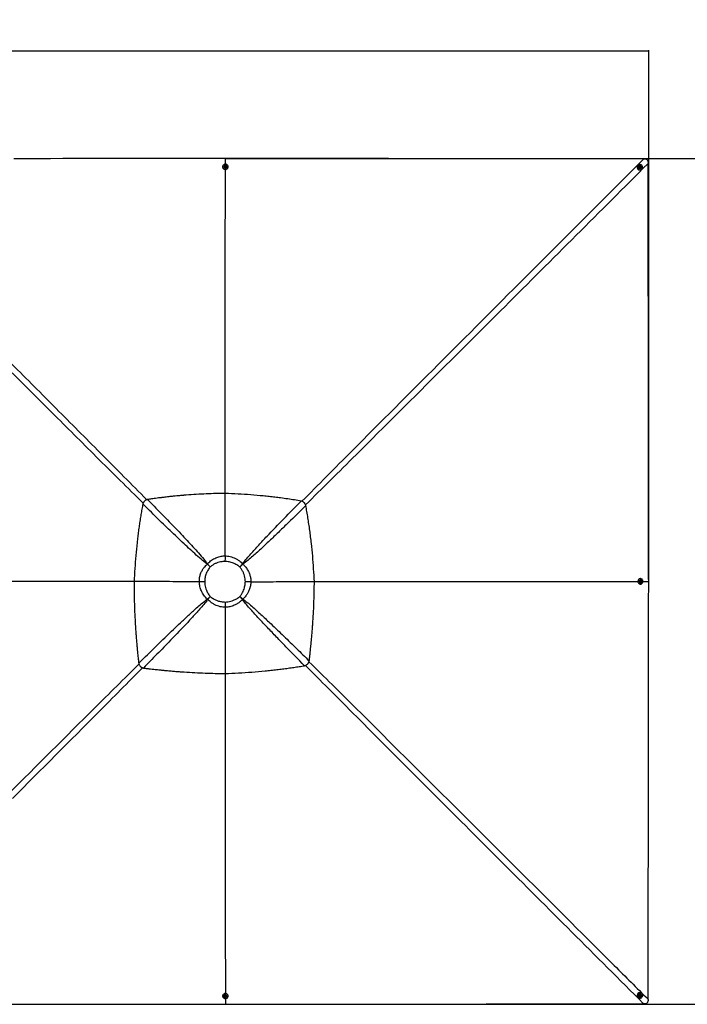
# Model space of a CAD drawing. Header units: millimetres. Extents: x 10 to 13239, y 20 to 10604.
# Tile 86 of 139: x 4773 to 7060, y 7229 to 10604. Entities that reach past the tile are written whole.
import ezdxf

# ---------------------------------------------------------------- set-up
doc = ezdxf.new("R2010")
doc.units = ezdxf.units.MM
doc.layers.add('COMPONENT_GEOMETRY', color=7, linetype='Continuous')
doc.styles.add('SLDTEXTSTYLE0', font='TXT', dxfattribs={"width": 0.75})
doc.dimstyles.new('SLDDIMSTYLE0', dxfattribs={"dimtxt": 75, "dimasz": 3.302, "dimexe": 0, "dimexo": 0.0625, "dimgap": 18.75, "dimtad": 0, "dimtih": 1, "dimtoh": 1, "dimdec": 0, "dimrnd": 1e-09, "dimzin": 12, "dimdsep": 46, "dimtxsty": 'SLDTEXTSTYLE0', "dimsah": 1, "dimcen": 0.09, "dimadec": 0, "dimazin": 3, "dimtfac": 1, "dimtdec": 0, "dimtofl": 0, "dimtmove": 0, "dimatfit": 3, "dimfxl": 1, "dimfrac": 2, "dimtolj": 1, "dimtzin": 12, "dimarcsym": 0})
doc.dimstyles.new('SLDDIMSTYLE1', dxfattribs={"dimtxt": 75, "dimasz": 3.302, "dimexe": 0, "dimexo": 0.0625, "dimgap": 18.75, "dimtad": 0, "dimtih": 1, "dimtoh": 1, "dimdec": 1, "dimrnd": 1e-09, "dimzin": 12, "dimdsep": 46, "dimtxsty": 'SLDTEXTSTYLE0', "dimsah": 1, "dimcen": 0.09, "dimadec": 0, "dimazin": 3, "dimtfac": 1, "dimtdec": 1, "dimtofl": 0, "dimtmove": 0, "dimatfit": 3, "dimfxl": 1, "dimfrac": 2, "dimtolj": 1, "dimtzin": 12, "dimarcsym": 0})

# ---------------------------------------------------------------- blocks, each defined once
blk = doc.blocks.new('_D')
at = {"layer": 'COMPONENT_GEOMETRY', "color": 7}
for p, q in [((3769.6, 10604.5), (3746.7, 10604.5)), ((3746.7, 10604.5), (3746.7, 10485.4)), ((4125.1, 10604.5), (4148, 10604.5)), ((4148, 10604.5), (4148, 10485.4)), ((967.3, 8679.9), (967.3, 10499.6)), ((6927.4, 8679.9), (6927.4, 10499.6)), ((967.3, 10496.4), (3710.5, 10496.4)), ((3746.7, 10485.4), (3769.6, 10485.4)), ((4148, 10485.4), (4125.1, 10485.4)), ((6927.4, 10496.4), (4184.2, 10496.4))]:
    blk.add_line(p, q, dxfattribs=at)
for points in [[(967.3, 10496.4), (970.6, 10495.9), (970.6, 10496.9)], [(6927.4, 10496.4), (6924.1, 10496.9), (6924.1, 10495.9)]]:
    blk.add_solid(points, dxfattribs=at)
at = {"layer": 'COMPONENT_GEOMETRY', "color": 7, "char_height": 75, "attachment_point": 1, "style": 'SLDTEXTSTYLE0'}
for s, insert in [('19\'6.65"', (3769.6, 10582.1)), ('5960mm', (3742.8, 10469.9))]:
    blk.add_mtext(s, dxfattribs=dict(at, insert=insert))
blk = doc.blocks.new('_D_3')
at = {"layer": 'COMPONENT_GEOMETRY', "color": 7}
for p, q in [((5478.6, 10128.7), (7373.3, 10128.7)), ((7370.2, 10128.7), (7370.2, 8801.9)), ((7220.1, 8786.7), (7197.3, 8786.7)), ((7197.3, 8786.7), (7197.3, 8667.6)), ((7520.2, 8786.7), (7543.1, 8786.7)), ((7543.1, 8786.7), (7543.1, 8667.6)), ((7197.3, 8667.6), (7220.1, 8667.6)), ((7543.1, 8667.6), (7520.2, 8667.6)), ((7370.2, 7228.6), (7370.2, 8555.4)), ((5478.6, 7228.6), (7373.3, 7228.6))]:
    blk.add_line(p, q, dxfattribs=at)
for points in [[(7370.2, 10128.7), (7369.7, 10125.4), (7370.7, 10125.4)], [(7370.2, 7228.6), (7370.7, 7231.9), (7369.7, 7231.9)]]:
    blk.add_solid(points, dxfattribs=at)
at = {"layer": 'COMPONENT_GEOMETRY', "color": 7, "char_height": 75, "attachment_point": 1, "style": 'SLDTEXTSTYLE0'}
for s, insert in [('9\'6.17"', (7220.1, 8764.3)), ('2900mm', (7165.6, 8652.1))]:
    blk.add_mtext(s, dxfattribs=dict(at, insert=insert))

msp = doc.modelspace()

# ---------------------------------------------------------------- linework, layer by layer
at = {"color": 7, "linetype": 'Continuous', "lineweight": 25}
for p, q in [((5477.33, 10108.87), (5477.35, 10128.66)), ((5477.34, 10128.66), (5477.35, 10128.66)), ((5467.92, 10100.34), (5467.93, 10099.69)), ((5472.57, 10100.5), (5472.57, 10100.35)), ((5475.59, 10101.57), (5476.58, 10102.89)), ((5476.33, 10100.13), (5475.59, 10101.57)), ((5475.78, 10101.21), (5476.09, 10101.62)), ((5476.09, 10101.62), (5476.58, 10102.28)), ((5478.06, 10100), (5476.33, 10100.13)), ((5476.58, 10102.89), (5478.31, 10102.76)), ((5476.58, 10102.28), (5476.58, 10102.89)), ((5476.58, 10102.28), (5477.44, 10102.21)), ((5477.44, 10102.21), (5478.31, 10102.15)), ((5479.05, 10101.31), (5478.06, 10100)), ((5478.31, 10102.76), (5479.05, 10101.31)), ((5478.31, 10102.15), (5478.31, 10102.76)), ((5478.31, 10102.15), (5478.68, 10101.43)), ((5478.68, 10101.43), (5478.86, 10101.07)), ((5482.07, 10100.38), (5482.07, 10100.53)), ((5486.73, 10099.75), (5486.72, 10100.4)), ((6890.73, 10105.33), (6890.38, 10104.97)), ((6894.1, 10102.12), (6894.02, 10102.04)), ((6896.28, 10098.98), (6896.82, 10100.56)), ((6897.41, 10097.66), (6896.28, 10098.98)), ((6896.72, 10100.28), (6897.33, 10100.37)), ((6896.82, 10100.56), (6898.48, 10100.83)), ((6897.33, 10100.37), (6898.16, 10100.51)), ((6899.07, 10097.93), (6897.41, 10097.66)), ((6898.16, 10100.51), (6898.48, 10100.83)), ((6898.16, 10100.51), (6898.72, 10099.85)), ((6898.48, 10100.83), (6899.61, 10099.51)), ((6898.72, 10099.85), (6899.29, 10099.19)), ((6899.02, 10098.4), (6898.85, 10097.89)), ((6899.29, 10099.19), (6899.02, 10098.4)), ((6899.61, 10099.51), (6899.07, 10097.93)), ((6899.29, 10099.19), (6899.61, 10099.51)), ((6900.74, 10095.32), (6900.82, 10095.4)), ((6910.35, 10126.98), (6915.01, 10126.91)), ((6925.62, 10116.3), (6925.68, 10111.65)), ((6903.67, 10091.67), (6904.03, 10092.03)), ((5476.4, 8766.05), (5476.4, 8766.06)), ((5416.19, 8738.42), (5415.58, 8737.81)), ((5425.73, 8727.97), (5425.79, 8728.03)), ((5526.79, 8727.97), (5526.95, 8727.81)), ((5537.96, 8737.4), (5536.23, 8739.14)), ((5164.99, 8677.8), (5164.98, 8677.81)), ((5164.98, 8677.8), (5164.99, 8677.8)), ((5388.39, 8677.51), (5388.39, 8677.51)), ((5564.73, 8677.54), (5564.74, 8677.54)), ((5782.2, 8677.79), (5782.2, 8677.8)), ((6899.1, 8688.02), (6898.45, 8688.02)), ((6898.71, 8677.88), (6898.83, 8679.6)), ((6900.02, 8676.89), (6898.71, 8677.88)), ((6898.83, 8679.6), (6900.28, 8680.34)), ((6899.23, 8683.37), (6899.09, 8683.37)), ((6900.13, 8677.26), (6899.77, 8677.08)), ((6899.92, 8680.16), (6900.32, 8679.85)), ((6901.46, 8677.63), (6900.02, 8676.89)), ((6900.85, 8677.64), (6900.13, 8677.26)), ((6900.28, 8680.34), (6901.59, 8679.36)), ((6900.32, 8679.85), (6900.98, 8679.36)), ((6900.91, 8678.5), (6900.85, 8677.64)), ((6900.85, 8677.64), (6901.46, 8677.63)), ((6900.98, 8679.36), (6900.91, 8678.5)), ((6900.98, 8679.36), (6901.59, 8679.36)), ((6901.59, 8679.36), (6901.46, 8677.63)), ((6907.57, 8678.63), (6927.36, 8678.64)), ((6927.36, 8678.64), (6927.36, 8678.64)), ((6898.39, 8669.22), (6899.04, 8669.22)), ((6899.06, 8673.87), (6899.2, 8673.87)), ((5527.1, 8626.98), (5526.91, 8626.8)), ((5535.82, 8616.23), (5537.74, 8618.14)), ((5476.43, 8589.71), (5476.43, 8589.72)), ((6896.36, 7258.57), (6897.68, 7259.69)), ((6896.63, 7256.91), (6896.36, 7258.57)), ((6897.68, 7259.69), (6899.26, 7259.16)), ((6898.98, 7259.25), (6899.08, 7258.65)), ((6899.08, 7258.65), (6899.21, 7257.82)), ((6899.26, 7259.16), (6899.53, 7257.5)), ((6900.84, 7261.86), (6900.76, 7261.94)), ((6904.07, 7265.21), (6903.71, 7265.57)), ((5467.93, 7257.55), (5467.93, 7256.91)), ((5472.58, 7256.89), (5472.58, 7256.74)), ((5475.6, 7255.92), (5476.58, 7257.23)), ((5476.34, 7254.48), (5475.6, 7255.92)), ((5475.97, 7255.82), (5475.78, 7256.18)), ((5476.34, 7255.1), (5475.97, 7255.82)), ((5476.34, 7255.1), (5476.34, 7254.48)), ((5477.2, 7255.03), (5476.34, 7255.1)), ((5478.06, 7254.36), (5476.34, 7254.48)), ((5476.58, 7257.23), (5478.31, 7257.1)), ((5478.07, 7254.97), (5477.2, 7255.03)), ((5477.33, 7248.38), (5477.34, 7228.61)), ((5477.33, 7228.61), (5477.34, 7228.61)), ((5479.05, 7255.66), (5478.06, 7254.36)), ((5478.07, 7254.97), (5478.06, 7254.36)), ((5478.56, 7255.62), (5478.07, 7254.97)), ((5478.31, 7257.1), (5479.05, 7255.66)), ((5478.86, 7256.03), (5478.56, 7255.62)), ((5482.08, 7256.71), (5482.08, 7256.86)), ((5486.73, 7256.85), (5486.73, 7257.5)), ((6890.34, 7252.36), (6890.7, 7252)), ((6894, 7255.27), (6894.08, 7255.19)), ((6897.1, 7256.96), (6896.59, 7257.14)), ((6898.21, 7256.37), (6896.63, 7256.91)), ((6897.89, 7256.7), (6897.1, 7256.96)), ((6898.55, 7257.26), (6897.89, 7256.7)), ((6897.89, 7256.7), (6898.21, 7256.37)), ((6899.53, 7257.5), (6898.21, 7256.37)), ((6899.21, 7257.82), (6898.55, 7257.26)), ((6899.21, 7257.82), (6899.53, 7257.5)), ((6915.02, 7230.4), (6910.4, 7230.33)), ((6925.69, 7245.63), (6925.63, 7241.01))]:
    msp.add_line(p, q, dxfattribs=at)
at = {"color": 7, "linetype": 'Continuous', "lineweight": 25, "flags": 128}
for points in [[(5477.34, 10128.66), (5466.84, 10128.64), (5424.81, 10128.59), (5382.79, 10128.54), (5340.76, 10128.49), (5256.72, 10128.39), (5214.69, 10128.34), (5172.67, 10128.29), (5130.64, 10128.24), (5088.62, 10128.19), (5046.6, 10128.14), (5004.57, 10128.09), (4962.55, 10128.04), (4920.53, 10127.99), (4878.5, 10127.94), (4836.48, 10127.89), (4794.45, 10127.84), (4752.43, 10127.79)], [(6910.35, 10126.98), (6869.83, 10127.02), (6827.81, 10127.07), (6785.79, 10127.12), (6743.76, 10127.17), (6701.74, 10127.21), (6659.71, 10127.26), (6617.69, 10127.31), (6575.66, 10127.36), (6533.64, 10127.4), (6491.62, 10127.45), (6449.59, 10127.5), (6407.57, 10127.55), (6323.52, 10127.65), (6281.49, 10127.7), (6239.47, 10127.74), (6197.45, 10127.79), (6186.94, 10127.81), (6156.73, 10127.84), (6126.53, 10127.88), (6096.32, 10127.91), (6035.91, 10127.98), (6005.71, 10128.02), (5945.3, 10128.09), (5915.09, 10128.13), (5854.68, 10128.2), (5824.48, 10128.23), (5764.07, 10128.31), (5703.66, 10128.38), (5477.35, 10128.66)], [(5467.93, 10099.66), (5467.95, 10099.07), (5468.26, 10097.4), (5468.92, 10095.82), (5469.9, 10094.38), (5471.16, 10093.15), (5472.67, 10092.17), (5474.35, 10091.48), (5476.15, 10091.1), (5477.99, 10091.06), (5479.8, 10091.34), (5481.53, 10091.95), (5483.09, 10092.85), (5484.42, 10094.02), (5485.49, 10095.4), (5486.24, 10096.95), (5486.65, 10098.6), (5486.73, 10099.72)], [(5486.39, 10102.66), (5485.73, 10104.24), (5484.75, 10105.68), (5483.48, 10106.91), (5481.98, 10107.89), (5480.3, 10108.58), (5478.5, 10108.95), (5476.66, 10109), (5474.84, 10108.71), (5473.12, 10108.11), (5471.56, 10107.2), (5470.22, 10106.04), (5469.16, 10104.65), (5468.41, 10103.1), (5468, 10101.45), (5467.95, 10099.75), (5468.26, 10098.08), (5468.91, 10096.5), (5469.9, 10095.06), (5471.16, 10093.83), (5472.66, 10092.85), (5474.35, 10092.16), (5476.14, 10091.79), (5477.99, 10091.74), (5479.8, 10092.03), (5481.52, 10092.63), (5483.08, 10093.54), (5484.42, 10094.7), (5485.49, 10096.09), (5486.24, 10097.63), (5486.65, 10099.29), (5486.7, 10100.98), (5486.39, 10102.66)], [(5477.71, 10104.88), (5476.42, 10104.81), (5475.2, 10104.43), (5474.13, 10103.75), (5473.3, 10102.84), (5472.77, 10101.75), (5472.57, 10100.58), (5472.73, 10099.39), (5473.23, 10098.3), (5474.03, 10097.36), (5475.08, 10096.66), (5476.29, 10096.25), (5477.58, 10096.15), (5478.85, 10096.38), (5480.01, 10096.91), (5480.97, 10097.71), (5481.65, 10098.72), (5482.02, 10099.87), (5482.04, 10101.06), (5481.71, 10102.21), (5481.05, 10103.23), (5480.12, 10104.06), (5478.97, 10104.62), (5477.71, 10104.88)], [(5477.51, 10103.62), (5476.59, 10103.53), (5475.78, 10103.11), (5475.21, 10102.44), (5474.95, 10101.62), (5475.06, 10100.78), (5475.51, 10100.03), (5476.23, 10099.5), (5477.12, 10099.27), (5478.05, 10099.36), (5478.86, 10099.78), (5479.43, 10100.45), (5479.69, 10101.27), (5479.58, 10102.11), (5479.13, 10102.86), (5478.41, 10103.39), (5477.51, 10103.62)], [(6905.34, 10093.72), (6906.09, 10095.33), (6906.5, 10097.07), (6906.56, 10098.87), (6906.27, 10100.66), (6905.64, 10102.37), (6904.69, 10103.95), (6903.46, 10105.32), (6901.99, 10106.43), (6900.35, 10107.25), (6898.59, 10107.74), (6896.79, 10107.88), (6895.01, 10107.66), (6893.32, 10107.11), (6891.79, 10106.22), (6890.47, 10105.05), (6889.42, 10103.63), (6888.67, 10102.03), (6888.26, 10100.29), (6888.2, 10098.49), (6888.49, 10096.7), (6889.12, 10094.99), (6890.08, 10093.41), (6891.31, 10092.04), (6892.77, 10090.93), (6894.41, 10090.11), (6896.17, 10089.62), (6897.97, 10089.48), (6899.75, 10089.69), (6901.44, 10090.25), (6902.97, 10091.14), (6904.29, 10092.31), (6905.34, 10093.72)], [(6900.94, 10101.69), (6899.97, 10102.55), (6898.83, 10103.14), (6897.58, 10103.4), (6896.32, 10103.31), (6895.15, 10102.89), (6894.14, 10102.16), (6893.39, 10101.18), (6892.93, 10100.02), (6892.81, 10098.76), (6893.04, 10097.51), (6893.59, 10096.35), (6894.43, 10095.36), (6895.5, 10094.63), (6896.71, 10094.21), (6897.97, 10094.12), (6899.2, 10094.37), (6900.3, 10094.96), (6901.19, 10095.82), (6901.8, 10096.9), (6902.09, 10098.12), (6902.03, 10099.39), (6901.64, 10100.6), (6900.94, 10101.69)], [(6899.68, 10100.71), (6898.96, 10101.29), (6898.08, 10101.56), (6897.18, 10101.47), (6896.4, 10101.05), (6895.85, 10100.35), (6895.62, 10099.48), (6895.75, 10098.58), (6896.21, 10097.78), (6896.93, 10097.2), (6897.81, 10096.93), (6898.7, 10097.01), (6899.49, 10097.44), (6900.04, 10098.14), (6900.26, 10099), (6900.14, 10099.91), (6899.68, 10100.71)], [(6927.36, 8678.64), (6927.35, 8689.15), (6927.3, 8731.17), (6927.25, 8773.2), (6927.19, 8815.22), (6927.09, 8899.27), (6927.04, 8941.29), (6926.99, 8983.32), (6926.94, 9025.34), (6926.89, 9067.37), (6926.84, 9109.39), (6926.79, 9151.42), (6926.74, 9193.44), (6926.69, 9235.46), (6926.64, 9277.49), (6926.59, 9319.51), (6926.54, 9361.54), (6926.49, 9403.56), (6926.44, 9445.58), (6926.39, 9487.61), (6926.34, 9529.63), (6926.29, 9571.66), (6926.25, 9613.68), (6926.15, 9697.73), (6926.1, 9739.75), (6926.05, 9781.78), (6926, 9823.8), (6925.96, 9865.83), (6925.91, 9907.85), (6925.86, 9949.87), (6925.81, 9991.9), (6925.77, 10033.92), (6925.72, 10072.79), (6925.68, 10111.65)], [(5476.54, 8980.15), (5476.85, 9426.89), (5477.08, 9756.37), (5477.32, 10085.85), (5477.32, 10091.13)], [(5425.73, 8727.97), (5424.44, 8729.21), (5423.16, 8730.46), (5421.87, 8731.7), (5420.59, 8732.94), (5419.32, 8734.17), (5418.06, 8735.39), (5416.82, 8736.6), (5415.58, 8737.81)], [(5416.19, 8738.42), (5417.36, 8737.15), (5418.54, 8735.87), (5419.73, 8734.58), (5420.93, 8733.28), (5422.14, 8731.97), (5423.36, 8730.66), (5424.57, 8729.34), (5425.79, 8728.03)], [(5526.79, 8727.97), (5527.98, 8729.39), (5529.18, 8730.8), (5530.37, 8732.21), (5531.56, 8733.62), (5532.74, 8735.02), (5533.92, 8736.4), (5535.08, 8737.78), (5536.23, 8739.14)], [(5537.96, 8737.4), (5536.62, 8736.23), (5535.27, 8735.05), (5533.9, 8733.86), (5532.52, 8732.66), (5531.14, 8731.45), (5529.75, 8730.24), (5528.35, 8729.02), (5526.95, 8727.81)], [(5782.19, 8677.84), (5798.22, 8677.85), (6225.64, 8678.15), (6884.61, 8678.61), (6889.9, 8678.62)], [(6901.36, 8669.56), (6902.94, 8670.22), (6904.38, 8671.2), (6905.61, 8672.47), (6906.59, 8673.97), (6907.28, 8675.66), (6907.66, 8677.45), (6907.7, 8679.29), (6907.42, 8681.11), (6906.81, 8682.83), (6905.91, 8684.39), (6904.74, 8685.73), (6903.35, 8686.79), (6901.81, 8687.54), (6900.15, 8687.95), (6898.46, 8688), (6896.78, 8687.69), (6895.2, 8687.03), (6893.77, 8686.04), (6892.53, 8684.78), (6891.55, 8683.27), (6890.86, 8681.59), (6890.49, 8679.79), (6890.44, 8677.95), (6890.73, 8676.13), (6891.33, 8674.41), (6892.24, 8672.85), (6893.4, 8671.52), (6894.79, 8670.45), (6896.34, 8669.7), (6897.99, 8669.29), (6899.69, 8669.25), (6901.36, 8669.56)], [(6903.58, 8678.24), (6903.51, 8679.53), (6903.13, 8680.75), (6902.45, 8681.82), (6901.54, 8682.65), (6900.46, 8683.18), (6899.28, 8683.37), (6898.1, 8683.21), (6897, 8682.71), (6896.06, 8681.91), (6895.36, 8680.86), (6894.95, 8679.65), (6894.85, 8678.36), (6895.08, 8677.09), (6895.61, 8675.93), (6896.42, 8674.98), (6897.42, 8674.29), (6898.57, 8673.92), (6899.76, 8673.91), (6900.91, 8674.24), (6901.93, 8674.9), (6902.76, 8675.83), (6903.32, 8676.97), (6903.58, 8678.24)], [(6902.32, 8678.43), (6902.23, 8679.35), (6901.81, 8680.16), (6901.14, 8680.73), (6900.32, 8680.99), (6899.48, 8680.88), (6898.73, 8680.43), (6898.2, 8679.7), (6897.97, 8678.81), (6898.06, 8677.89), (6898.48, 8677.08), (6899.15, 8676.5), (6899.97, 8676.25), (6900.82, 8676.36), (6901.56, 8676.81), (6902.09, 8677.53), (6902.32, 8678.43)], [(6925.69, 7245.63), (6925.7, 7256.14), (6925.75, 7298.16), (6925.8, 7340.19), (6925.85, 7382.21), (6925.89, 7424.23), (6925.94, 7466.26), (6925.99, 7508.28), (6926.04, 7550.3), (6926.08, 7592.33), (6926.13, 7634.35), (6926.18, 7676.37), (6926.23, 7718.4), (6926.28, 7760.42), (6926.32, 7802.44), (6926.37, 7844.47), (6926.42, 7886.49), (6926.47, 7928.51), (6926.57, 8012.56), (6926.62, 8054.58), (6926.67, 8096.61), (6926.72, 8138.63), (6926.76, 8180.65), (6926.81, 8222.68), (6926.86, 8264.7), (6926.91, 8306.72), (6926.96, 8348.75), (6927.01, 8390.77), (6927.06, 8432.79), (6927.11, 8474.82), (6927.17, 8516.84), (6927.22, 8558.86), (6927.27, 8600.89), (6927.36, 8678.64)], [(5415.59, 8618.01), (5416.8, 8619.1), (5418.01, 8620.19), (5419.24, 8621.3), (5420.47, 8622.41), (5421.71, 8623.53), (5422.96, 8624.66), (5424.21, 8625.78), (5425.46, 8626.92)], [(5425.59, 8626.79), (5424.49, 8625.51), (5423.39, 8624.23), (5422.29, 8622.96), (5421.2, 8621.69), (5420.11, 8620.43), (5419.04, 8619.18), (5417.97, 8617.94), (5416.91, 8616.72)], [(5535.82, 8616.23), (5534.73, 8617.52), (5533.63, 8618.82), (5532.53, 8620.13), (5531.41, 8621.45), (5530.29, 8622.78), (5529.17, 8624.12), (5528.04, 8625.46), (5526.91, 8626.8)], [(5527.1, 8626.98), (5528.45, 8625.86), (5529.79, 8624.74), (5531.14, 8623.62), (5532.48, 8622.5), (5533.81, 8621.4), (5535.13, 8620.3), (5536.44, 8619.21), (5537.74, 8618.14)], [(5476.62, 8362.66), (5476.67, 8279.87), (5476.9, 7929.41), (5477.17, 7502.52), (5477.32, 7266.05)], [(5468.26, 7254.59), (5468.92, 7253.01), (5469.9, 7251.58), (5471.17, 7250.35), (5472.68, 7249.37), (5474.36, 7248.68), (5476.16, 7248.3), (5478, 7248.26), (5479.81, 7248.54), (5481.54, 7249.15), (5483.09, 7250.05), (5484.43, 7251.21), (5485.5, 7252.6), (5486.25, 7254.14), (5486.65, 7255.8), (5486.7, 7257.49), (5486.39, 7259.16), (5485.73, 7260.74), (5484.75, 7262.18), (5483.48, 7263.41), (5481.98, 7264.38), (5480.29, 7265.08), (5478.49, 7265.45), (5476.65, 7265.5), (5474.84, 7265.21), (5473.12, 7264.61), (5471.56, 7263.7), (5470.22, 7262.54), (5469.16, 7261.15), (5468.41, 7259.61), (5468, 7257.96), (5467.95, 7256.26), (5468.26, 7254.59)], [(5476.94, 7252.37), (5478.23, 7252.44), (5479.46, 7252.82), (5480.52, 7253.5), (5481.35, 7254.41), (5481.88, 7255.49), (5482.07, 7256.67), (5481.92, 7257.85), (5481.41, 7258.95), (5480.61, 7259.88), (5479.56, 7260.58), (5478.35, 7260.99), (5477.06, 7261.09), (5475.79, 7260.86), (5474.64, 7260.33), (5473.68, 7259.53), (5472.99, 7258.52), (5472.63, 7257.38), (5472.61, 7256.19), (5472.94, 7255.04), (5473.6, 7254.02), (5474.54, 7253.19), (5475.68, 7252.63), (5476.94, 7252.37)], [(6892.43, 7250.64), (6894.04, 7249.9), (6895.77, 7249.49), (6897.57, 7249.43), (6899.36, 7249.72), (6901.08, 7250.35), (6902.65, 7251.31), (6904.02, 7252.54), (6905.14, 7254), (6905.95, 7255.64), (6906.44, 7257.4), (6906.58, 7259.2), (6906.37, 7260.98), (6905.81, 7262.67), (6904.93, 7264.2), (6903.75, 7265.51), (6902.34, 7266.56), (6900.73, 7267.31), (6898.99, 7267.72), (6897.2, 7267.78), (6895.4, 7267.49), (6893.69, 7266.85), (6892.12, 7265.9), (6890.75, 7264.67), (6889.63, 7263.21), (6888.81, 7261.57), (6888.32, 7259.81), (6888.18, 7258.01), (6888.4, 7256.23), (6888.96, 7254.54), (6889.84, 7253.01), (6891.01, 7251.69), (6892.43, 7250.64)], [(6900.39, 7255.05), (6901.26, 7256.01), (6901.84, 7257.16), (6902.1, 7258.41), (6902.01, 7259.67), (6901.59, 7260.84), (6900.86, 7261.84), (6899.88, 7262.6), (6898.72, 7263.05), (6897.47, 7263.17), (6896.21, 7262.94), (6895.05, 7262.39), (6894.07, 7261.55), (6893.34, 7260.48), (6892.91, 7259.27), (6892.82, 7258.01), (6893.08, 7256.78), (6893.66, 7255.68), (6894.52, 7254.8), (6895.6, 7254.19), (6896.82, 7253.9), (6898.09, 7253.95), (6899.31, 7254.35), (6900.39, 7255.05)], [(6899.41, 7256.3), (6899.99, 7257.02), (6900.26, 7257.9), (6900.18, 7258.79), (6899.75, 7259.58), (6899.05, 7260.12), (6898.19, 7260.35), (6897.28, 7260.23), (6896.48, 7259.77), (6895.9, 7259.05), (6895.63, 7258.17), (6895.72, 7257.27), (6896.14, 7256.49), (6896.84, 7255.94), (6897.71, 7255.71), (6898.61, 7255.84), (6899.41, 7256.3)], [(4734.67, 7229), (4777.51, 7228.98), (4820.34, 7228.96), (4863.17, 7228.94), (4906, 7228.92), (4948.84, 7228.9), (4991.67, 7228.87), (5077.33, 7228.83), (5120.17, 7228.81), (5163, 7228.78), (5205.83, 7228.76), (5248.66, 7228.74), (5291.5, 7228.71), (5334.33, 7228.69), (5377.16, 7228.67), (5419.99, 7228.64), (5477.33, 7228.61)], [(5477.13, 7253.62), (5478.05, 7253.72), (5478.86, 7254.13), (5479.44, 7254.8), (5479.69, 7255.62), (5479.58, 7256.46), (5479.13, 7257.21), (5478.41, 7257.74), (5477.51, 7257.97), (5476.59, 7257.87), (5475.78, 7257.46), (5475.21, 7256.79), (5474.96, 7255.97), (5475.06, 7255.13), (5475.51, 7254.38), (5476.24, 7253.85), (5477.13, 7253.62)], [(5477.34, 7228.61), (5487.85, 7228.63), (5529.87, 7228.68), (5571.9, 7228.73), (5613.92, 7228.78), (5697.97, 7228.89), (5739.99, 7228.94), (5782.01, 7228.99), (5824.04, 7229.04), (5866.06, 7229.09), (5908.09, 7229.15), (5950.11, 7229.2), (5992.13, 7229.25), (6034.16, 7229.3), (6076.18, 7229.35), (6118.2, 7229.4), (6160.23, 7229.45), (6202.25, 7229.5), (6244.27, 7229.55), (6286.3, 7229.6), (6328.32, 7229.65), (6370.35, 7229.7), (6412.37, 7229.75), (6496.42, 7229.85), (6538.44, 7229.9), (6580.46, 7229.95), (6622.49, 7230), (6664.51, 7230.05), (6706.54, 7230.1), (6748.56, 7230.15), (6790.58, 7230.19), (6832.61, 7230.24), (6871.5, 7230.29), (6910.4, 7230.33)]]:
    msp.add_lwpolyline(points, dxfattribs=at)
at = {"color": 8, "linetype": 'Continuous', "lineweight": 25, "flags": 128}
msp.add_lwpolyline([(5164.99, 8677.83), (5037.97, 8677.92), (4708.55, 8678.15), (4296.78, 8678.45), (4064.82, 8678.62)], dxfattribs=at)
at = {"color": 7, "linetype": 'Continuous', "lineweight": 25}
for centre, radius, start, end in [((5477.32, 10100.68), 4.76, 183.91943, 356.44326), ((5477.14, 10100.82), 1.32, 142.83562, 168.64216), ((5477.31, 10100.67), 1.55, 85.03201, 142.03379), ((5477.36, 10100.71), 1.5, 28.37029, 86.63763), ((5477.53, 10100.83), 1.3, 7.56199, 27.28057), ((6897.24, 10098.54), 9.41, 136.89875, 313.10125), ((6897.5, 10098.8), 4.75, 136.97881, 313.02119), ((6897.55, 10098.99), 1.4, 99.01295, 129.92789), ((6897.56, 10098.87), 1.52, 40.15127, 98.58341), ((6897.71, 10098.84), 1.38, 315.20246, 341.38641), ((6897.59, 10098.86), 1.5, 341.94369, 41.04162), ((6899.38, 8678.62), 4.76, 93.55533, 266.08199), ((6899.53, 8678.42), 1.3, 277.39541, 297.33507), ((6899.53, 8678.8), 1.32, 52.88172, 78.42027), ((6899.41, 8678.59), 1.5, 298.41759, 356.62828), ((6899.37, 8678.63), 1.55, 355.02002, 52.06685), ((5477.32, 7256.56), 4.76, 3.60821, 176.03159), ((6897.25, 7258.74), 9.41, 46.56672, 222.71883), ((6897.5, 7258.49), 4.75, 46.64695, 222.6386), ((6897.57, 7258.43), 1.52, 310.14292, 8.57827), ((6897.7, 7258.43), 1.4, 9.01986, 39.62887), ((5477.12, 7256.41), 1.29, 187.57955, 207.36272), ((5477.29, 7256.53), 1.5, 208.46038, 266.64487), ((5477.34, 7256.58), 1.55, 265.0166, 322.02206), ((5477.51, 7256.42), 1.32, 322.848, 348.25868), ((6897.54, 7258.28), 1.38, 225.18827, 251.42907), ((6897.57, 7258.39), 1.5, 251.98991, 311.04601)]:
    msp.add_arc(centre, radius, start, end, dxfattribs=at)
at = {"color": 8, "linetype": 'Continuous', "lineweight": 25}
for points, knots in [([(5195.6, 8946.81), (5169.39, 8972.75), (5115.85, 9025.73), (5011.92, 9129.16), (4883.72, 9256.98), (4581.08, 9559.3), (4296.7, 9843.82), (4062.29, 10078.4), (4029.5, 10111.22), (4029.04, 10111.68)], [0, 0, 0, 0, 0.06714818, 0.13715211, 0.26688836, 0.39662463, 0.91558457, 0.99881844, 1, 1, 1, 1]), ([(4044.36, 10126.99), (4044.81, 10126.53), (4208.51, 9962.51), (4442.76, 9727.78), (4726.77, 9442.93), (4897.9, 9271.16), (5025.61, 9142.72), (5129.01, 9038.55), (5182.03, 8984.83), (5207.97, 8958.54)], [0, 0, 0, 0, 0.0011811, 0.4214955, 0.6032047, 0.7329045, 0.8626041, 0.9327543, 1, 1, 1, 1]), ([(5739.82, 8953.19), (5767.84, 8981.53), (5824.97, 9039.33), (5980.31, 9195.56), (6304.12, 9520.29), (6636.8, 9853.23), (6871.65, 10088.25), (6909.89, 10126.52), (6910.35, 10126.98)], [0, 0, 0, 0, 0.0721533, 0.1471667, 0.3988078, 0.9021042, 0.9988245, 1, 1, 1, 1]), ([(6925.68, 10111.65), (6925.22, 10111.2), (6761.38, 9947.44), (6526.37, 9712.58), (6193.35, 9380.03), (5994.34, 9181.57), (5838.16, 9026.26), (5780.41, 8969.16), (5752.09, 8941.16)], [0, 0, 0, 0, 0.0011757, 0.4191921, 0.6012516, 0.8529175, 0.9278764, 1, 1, 1, 1]), ([(4733.02, 7948.92), (4831.68, 8047.4), (4980.93, 8196.37), (5130.64, 8344.74), (5181.38, 8395.03)], [0, 0, 0, 0, 0.6610551, 1, 1, 1, 1]), ([(5193.67, 8382.51), (5143.42, 8331.81), (4995.09, 8182.14), (4846.14, 8032.94), (4747.65, 7934.28)], [0, 0, 0, 0, 0.3387683, 1, 1, 1, 1]), ([(6910.4, 7230.33), (6909.94, 7230.79), (6746.27, 7394.33), (6511.42, 7629.03), (6179.12, 7961.38), (5982.67, 8158.1), (5831.32, 8310.1), (5777.92, 8364.01), (5751.78, 8390.39)], [0, 0, 0, 0, 0.0011883, 0.4232835, 0.6074368, 0.8610751, 0.9320015, 1, 1, 1, 1]), ([(5763.76, 8403.02), (5790.22, 8376.87), (5844.31, 8323.43), (5996.62, 8172.18), (6318.79, 7851.3), (6651.48, 7519.31), (6886.49, 7284.76), (6925.23, 7246.09), (6925.69, 7245.63)], [0, 0, 0, 0, 0.06810142, 0.13917433, 0.3927392, 0.89988359, 0.99881222, 1, 1, 1, 1])]:
    msp.add_open_spline(points, degree=3, knots=knots, dxfattribs=at)
at = {"color": 7, "linetype": 'Continuous', "lineweight": 25}
for points, knots in [([(6925.62, 10116.3), (6925.57, 10116.97), (6925.47, 10118.3), (6924.91, 10120.21), (6924.03, 10121.99), (6922.54, 10123.98), (6920.13, 10125.8), (6917.33, 10126.76), (6915.6, 10126.87), (6915.01, 10126.91)], [0, 0, 0, 0, 0.1201192, 0.2401658, 0.3583247, 0.4764299, 0.6867772, 0.8929869, 1, 1, 1, 1]), ([(5476.53, 8980.15), (5465.89, 8980.01), (5444.28, 8979.73), (5411.39, 8978.61), (5377.59, 8976.89), (5353.96, 8975.24), (5340.75, 8974.18), (5338.21, 8973.98), (5335.57, 8973.76), (5332.84, 8973.53), (5330.02, 8973.29), (5327.1, 8973.04), (5322.2, 8972.6), (5315.11, 8971.95), (5306.63, 8971.13), (5298.55, 8970.32), (5291.01, 8969.53), (5283.07, 8968.66), (5274.74, 8967.72), (5265.03, 8966.59), (5254.48, 8965.3), (5243.59, 8963.91), (5233.8, 8962.61), (5225.12, 8961.42), (5217.52, 8960.36), (5212.82, 8959.68), (5210.64, 8959.37)], [0, 0, 0, 0, 0.1195617, 0.242936, 0.3698523, 0.4999593, 0.5092099, 0.5187498, 0.5286507, 0.5389115, 0.5495315, 0.5605097, 0.5718452, 0.6048502, 0.6405247, 0.667624, 0.696056, 0.7258078, 0.7573991, 0.7902908, 0.8356639, 0.8768057, 0.913765, 0.9465887, 0.9753197, 1, 1, 1, 1]), ([(5476.4, 8766.06), (5476.41, 8777.26), (5476.42, 8817.2), (5476.47, 8888.56), (5476.51, 8948.72), (5476.53, 8980.15)], [0, 0, 0, 0, 0.1569895, 0.5596028, 1, 1, 1, 1]), ([(5737.13, 8954.09), (5729.52, 8955.32), (5714.09, 8957.83), (5690.6, 8961.31), (5671.49, 8963.93), (5656.97, 8965.79), (5647.21, 8966.99), (5637.36, 8968.16), (5627.41, 8969.28), (5617.37, 8970.37), (5596.34, 8972.53), (5564.11, 8975.38), (5520.53, 8978.34), (5491.25, 8979.54), (5476.53, 8980.15)], [0, 0, 0, 0, 0.0882626, 0.1788893, 0.2718564, 0.3090117, 0.3465187, 0.3843742, 0.4225749, 0.4611172, 0.4999799, 0.6645748, 0.8314119, 1, 1, 1, 1]), ([(5210.64, 8959.37), (5209.71, 8959.1), (5207.9, 8958.58), (5205.25, 8957.42), (5202.77, 8955.94), (5200.48, 8954.08), (5198.49, 8951.9), (5196.86, 8949.48), (5195.55, 8946.87), (5194.95, 8945.06), (5194.65, 8944.13)], [0, 0, 0, 0, 0.1249568, 0.2441963, 0.3721654, 0.4971599, 0.6238584, 0.7525084, 0.8735551, 1, 1, 1, 1]), ([(5210.64, 8959.37), (5225.9, 8943.81), (5256.42, 8912.7), (5301.91, 8865.79), (5338.43, 8827.35), (5366.12, 8797.49), (5385.16, 8776.32), (5400.61, 8758.29), (5410.83, 8745.52), (5414.94, 8740.07), (5416.19, 8738.42)], [0, 0, 0, 0, 0.21635014, 0.43269991, 0.64904017, 0.74332847, 0.83761336, 0.93228602, 0.97948305, 1, 1, 1, 1]), ([(5536.23, 8739.14), (5536.81, 8739.9), (5541.53, 8746.05), (5550.7, 8757.34), (5568.58, 8778.02), (5591.66, 8803.42), (5629.77, 8843.81), (5678.22, 8894.07), (5717.49, 8934.08), (5737.13, 8954.09)], [0, 0, 0, 0, 0.0097086, 0.0789717, 0.1482445, 0.2886619, 0.4290902, 0.7145425, 1, 1, 1, 1]), ([(5753.02, 8938.49), (5752.72, 8939.42), (5752.13, 8941.24), (5750.85, 8943.86), (5749.26, 8946.31), (5747.29, 8948.53), (5745.03, 8950.45), (5742.55, 8952), (5739.9, 8953.24), (5738.07, 8953.8), (5737.13, 8954.09)], [0, 0, 0, 0, 0.1255904, 0.2458573, 0.3738088, 0.4995626, 0.6255113, 0.7540281, 0.8742653, 1, 1, 1, 1]), ([(5194.65, 8944.13), (5193.54, 8938.13), (5191.32, 8926.04), (5188.18, 8907.72), (5185.16, 8889.07), (5182.3, 8870.11), (5179.6, 8850.84), (5177.09, 8831.29), (5173.84, 8803.45), (5170.31, 8767.24), (5167, 8722.65), (5165.66, 8692.78), (5164.98, 8677.81)], [0, 0, 0, 0, 0.0681861, 0.1375143, 0.207951, 0.2794631, 0.352009, 0.425542, 0.500005, 0.665534, 0.8324215, 1, 1, 1, 1]), ([(5415.58, 8737.81), (5413.94, 8739.06), (5408.51, 8743.18), (5395.78, 8753.43), (5377.8, 8768.91), (5356.67, 8788), (5326.82, 8815.78), (5288.35, 8852.45), (5241.38, 8898.15), (5210.23, 8928.8), (5194.65, 8944.13)], [0, 0, 0, 0, 0.0204589, 0.067547, 0.1620343, 0.2561537, 0.3502763, 0.5668445, 0.7834221, 1, 1, 1, 1]), ([(5753.02, 8938.49), (5732.98, 8918.83), (5702.92, 8889.35), (5662.64, 8850.3), (5632.45, 8821.36), (5607.21, 8797.6), (5586.94, 8778.97), (5571.27, 8764.95), (5555.1, 8750.92), (5543.67, 8741.91), (5537.96, 8737.4)], [0, 0, 0, 0, 0.2856029, 0.428412, 0.5712204, 0.71153, 0.7817042, 0.851877, 0.9259058, 1, 1, 1, 1]), ([(5782.2, 8677.8), (5781.46, 8692.46), (5779.96, 8721.7), (5776.56, 8765.32), (5772.94, 8801.77), (5769.49, 8831.07), (5766.61, 8853.27), (5763.51, 8875.12), (5760.2, 8896.59), (5756.73, 8917.68), (5754.25, 8931.59), (5753.02, 8938.49)], [0, 0, 0, 0, 0.1677749, 0.3345952, 0.4999216, 0.5863859, 0.6716877, 0.7557548, 0.838527, 0.9199561, 1, 1, 1, 1]), ([(5416.19, 8738.42), (5417.67, 8740.03), (5421, 8743.68), (5426.79, 8748.76), (5433.47, 8753.61), (5440.53, 8757.7), (5447.87, 8760.99), (5455.4, 8763.48), (5462.73, 8765.09), (5469.75, 8765.97), (5474.19, 8766.02), (5476.4, 8766.05)], [0, 0, 0, 0, 0.0958506, 0.2165303, 0.3375042, 0.4581516, 0.5738712, 0.6898882, 0.8055849, 0.9027967, 1, 1, 1, 1]), ([(5476.01, 8746.8), (5474.26, 8746.78), (5470.76, 8746.73), (5464.13, 8746.1), (5456.14, 8744.6), (5448.52, 8742.13), (5442.57, 8739.52), (5438.17, 8737.2), (5433.91, 8734.54), (5429.73, 8731.52), (5427.13, 8729.21), (5425.79, 8728.03)], [0, 0, 0, 0, 0.0955929, 0.1916039, 0.3636192, 0.5384011, 0.6282325, 0.7185055, 0.8101931, 0.9023827, 1, 1, 1, 1]), ([(5476.4, 8766.05), (5476.35, 8763.61), (5476.24, 8758.66), (5476.11, 8752.18), (5476.04, 8748.2), (5476.01, 8746.89), (5476.01, 8746.8)], [0, 0, 0, 0, 0.3949583, 0.8013702, 0.9860161, 1, 1, 1, 1]), ([(5526.79, 8727.97), (5525.24, 8729.22), (5522.16, 8731.71), (5516.41, 8735.48), (5509.53, 8739.16), (5501.76, 8742.27), (5494.08, 8744.49), (5486.59, 8745.94), (5480.54, 8746.61), (5477.01, 8746.76), (5476.01, 8746.8)], [0, 0, 0, 0, 0.10768308, 0.21536885, 0.37348528, 0.53162315, 0.66951762, 0.80769633, 0.94562644, 1, 1, 1, 1]), ([(5476.4, 8766.06), (5477.69, 8766.01), (5482.07, 8765.85), (5489.5, 8764.87), (5498.52, 8762.69), (5507.68, 8759.36), (5516.79, 8754.76), (5524.68, 8749.48), (5531.14, 8744.2), (5534.53, 8740.83), (5536.23, 8739.14)], [0, 0, 0, 0, 0.0575684, 0.1950804, 0.3330377, 0.4705744, 0.6286583, 0.7867644, 0.8933806, 1, 1, 1, 1]), ([(5388.39, 8677.51), (5388.36, 8679.05), (5388.3, 8682.75), (5388.76, 8688.61), (5389.81, 8695.09), (5391.48, 8701.54), (5393.6, 8707.5), (5396.06, 8712.94), (5398.73, 8717.88), (5401.79, 8722.65), (5405.55, 8727.66), (5410.07, 8732.82), (5413.74, 8736.14), (5415.58, 8737.81)], [0, 0, 0, 0, 0.0675215, 0.1620547, 0.2573463, 0.3550107, 0.4534805, 0.5347933, 0.6165439, 0.6996239, 0.7831439, 0.891115, 1, 1, 1, 1]), ([(5425.73, 8727.97), (5424.38, 8726.49), (5421.67, 8723.52), (5417.56, 8717.81), (5413.6, 8710.81), (5410.47, 8703.02), (5408.43, 8695.56), (5407.24, 8688.59), (5406.76, 8682.59), (5406.79, 8678.93), (5406.8, 8677.62)], [0, 0, 0, 0, 0.10901097, 0.21802511, 0.38163569, 0.54527822, 0.67302029, 0.80107649, 0.92885406, 1, 1, 1, 1]), ([(5545.77, 8677.58), (5545.57, 8681.01), (5545.19, 8687.61), (5543.17, 8697.23), (5540.63, 8705.02), (5537.88, 8711.29), (5535.34, 8716.13), (5532.41, 8720.82), (5529.58, 8724.71), (5527.67, 8726.97), (5526.95, 8727.81)], [0, 0, 0, 0, 0.1882796, 0.36177847, 0.53764636, 0.63681067, 0.73647142, 0.83773766, 0.93957726, 1, 1, 1, 1]), ([(5537.96, 8737.4), (5538.92, 8736.48), (5541.46, 8734.02), (5545.31, 8729.73), (5549.4, 8724.45), (5553.11, 8718.8), (5556.21, 8713.13), (5558.74, 8707.54), (5560.76, 8702.06), (5562.41, 8696.41), (5563.67, 8690.41), (5564.53, 8684.11), (5564.67, 8679.73), (5564.73, 8677.54)], [0, 0, 0, 0, 0.0592882, 0.1574233, 0.2561149, 0.3566077, 0.4577428, 0.5435445, 0.6297751, 0.7173596, 0.8054197, 0.9023791, 1, 1, 1, 1]), ([(5164.98, 8677.8), (5164.94, 8666.7), (5164.86, 8644.11), (5165.42, 8609.61), (5166.54, 8573.96), (5167.78, 8548.75), (5168.61, 8534.34), (5168.81, 8531.03), (5169.02, 8527.61), (5169.24, 8524.08), (5169.47, 8520.43), (5169.84, 8514.86), (5170.37, 8507.2), (5171.02, 8498.31), (5171.66, 8489.92), (5172.28, 8482.14), (5172.96, 8473.97), (5173.72, 8465.28), (5174.65, 8455.01), (5175.71, 8443.76), (5176.86, 8432.18), (5177.93, 8421.85), (5178.9, 8412.76), (5179.76, 8404.9), (5180.31, 8400.07), (5180.55, 8397.86)], [0, 0, 0, 0, 0.1186109, 0.2416444, 0.3688887, 0.5000596, 0.5114961, 0.5232975, 0.5355053, 0.5481188, 0.5611373, 0.57456, 0.6077931, 0.6432551, 0.6699407, 0.697748, 0.7266698, 0.7576013, 0.7910224, 0.8369785, 0.8784432, 0.9154479, 0.9480234, 0.9761981, 1, 1, 1, 1]), ([(5356.12, 8677.59), (5355.62, 8677.59), (5324.6, 8677.64), (5260.89, 8677.71), (5197.67, 8677.77), (5164.98, 8677.8)], [0, 0, 0, 0, 0.0077261, 0.4869451, 1, 1, 1, 1]), ([(5388.39, 8677.51), (5378.11, 8677.54), (5367.36, 8677.56), (5356.6, 8677.58), (5356.12, 8677.59)], [0, 0, 0, 0, 0.9550226, 1, 1, 1, 1]), ([(5406.8, 8677.62), (5406.7, 8677.62), (5405.68, 8677.61), (5402.05, 8677.58), (5395.85, 8677.54), (5390.9, 8677.52), (5388.39, 8677.51)], [0, 0, 0, 0, 0.0150146, 0.1631586, 0.5755991, 1, 1, 1, 1]), ([(5415.59, 8618.01), (5414.34, 8619.18), (5411.01, 8622.29), (5406.09, 8627.86), (5401.05, 8634.79), (5396.88, 8642.01), (5393.57, 8649.41), (5391.08, 8656.9), (5389.46, 8664.14), (5388.55, 8671.03), (5388.44, 8675.35), (5388.39, 8677.51)], [0, 0, 0, 0, 0.0762392, 0.2030902, 0.3302611, 0.4570781, 0.5739189, 0.6910476, 0.8078673, 0.9039346, 1, 1, 1, 1]), ([(5406.8, 8677.62), (5406.83, 8675.82), (5406.88, 8672.23), (5407.53, 8665.47), (5409.06, 8657.4), (5411.75, 8649.06), (5415.01, 8641.88), (5418.52, 8635.81), (5422.06, 8630.82), (5424.53, 8627.99), (5425.46, 8626.92)], [0, 0, 0, 0, 0.0973966, 0.1947858, 0.3685378, 0.5422523, 0.6689971, 0.7960369, 0.9227541, 1, 1, 1, 1]), ([(5527.1, 8626.98), (5528.31, 8628.51), (5530.75, 8631.56), (5534.48, 8637.29), (5538.15, 8644.19), (5541.25, 8652), (5543.47, 8659.7), (5544.92, 8667.18), (5545.58, 8673.17), (5545.73, 8676.64), (5545.77, 8677.58)], [0, 0, 0, 0, 0.106629, 0.2132602, 0.3730111, 0.5327828, 0.6712415, 0.8099802, 0.9484748, 1, 1, 1, 1]), ([(5564.74, 8677.54), (5564.67, 8676.21), (5564.5, 8672.63), (5563.77, 8666.8), (5562.38, 8660.06), (5560.42, 8653.39), (5557.46, 8645.74), (5553.17, 8637.33), (5547.9, 8629.51), (5542.68, 8623.12), (5539.39, 8619.8), (5537.74, 8618.14)], [0, 0, 0, 0, 0.05936132, 0.16094294, 0.26321266, 0.36762445, 0.47275733, 0.6304203, 0.79041646, 0.89490674, 1, 1, 1, 1]), ([(5564.73, 8677.54), (5562.29, 8677.54), (5557.34, 8677.54), (5550.92, 8677.56), (5547.04, 8677.58), (5545.83, 8677.58), (5545.77, 8677.58)], [0, 0, 0, 0, 0.4011032, 0.8138376, 0.9907882, 1, 1, 1, 1]), ([(5564.74, 8677.54), (5572.06, 8677.55), (5608.3, 8677.64), (5680.79, 8677.7), (5745.96, 8677.76), (5782.2, 8677.79)], [0, 0, 0, 0, 0.10101977, 0.49999243, 1, 1, 1, 1]), ([(5764.56, 8405.79), (5765.11, 8410.41), (5766.16, 8419.25), (5767.6, 8431.92), (5768.85, 8443.4), (5769.81, 8452.59), (5770.54, 8459.74), (5771.07, 8465.08), (5771.56, 8470.16), (5772.11, 8475.89), (5772.77, 8483.02), (5773.52, 8491.43), (5774.29, 8500.3), (5775, 8508.96), (5775.66, 8517.4), (5776.28, 8525.63), (5776.85, 8533.65), (5778, 8550.65), (5779.5, 8576.48), (5780.96, 8610.95), (5781.9, 8644.64), (5782.1, 8666.84), (5782.2, 8677.79)], [0, 0, 0, 0, 0.0511565, 0.0979326, 0.1402737, 0.1781273, 0.199606, 0.2192867, 0.2371618, 0.2558191, 0.282561, 0.3159835, 0.3486282, 0.3804868, 0.4115519, 0.4418173, 0.4712768, 0.499959, 0.6292542, 0.7558505, 0.8795, 1, 1, 1, 1]), ([(5180.55, 8397.86), (5196.32, 8413.37), (5227.84, 8444.38), (5275.32, 8490.67), (5316.32, 8529.96), (5350.75, 8562.34), (5374.56, 8583.95), (5394.6, 8601.3), (5406.92, 8611.38), (5414.03, 8616.82), (5415.59, 8618.01)], [0, 0, 0, 0, 0.2056995, 0.4113989, 0.6170926, 0.7344709, 0.8518421, 0.9167604, 0.9816703, 1, 1, 1, 1]), ([(5416.91, 8616.72), (5415.71, 8615.15), (5410.26, 8608.06), (5400.18, 8595.77), (5382.8, 8575.75), (5361.18, 8551.95), (5328.77, 8517.51), (5289.44, 8476.5), (5243.11, 8428.98), (5212.06, 8397.44), (5196.53, 8381.66)], [0, 0, 0, 0, 0.0183107, 0.0831721, 0.1480416, 0.2653572, 0.3826798, 0.5884494, 0.7942246, 1, 1, 1, 1]), ([(5415.59, 8618.01), (5415.9, 8617.71), (5416.33, 8617.28), (5416.77, 8616.85), (5416.91, 8616.72)], [0, 0, 0, 0, 0.695332, 1, 1, 1, 1]), ([(5476.43, 8589.72), (5475.4, 8589.75), (5471.21, 8589.89), (5463.9, 8590.8), (5454.69, 8593), (5445.41, 8596.37), (5436.27, 8601.01), (5428.4, 8606.32), (5421.97, 8611.62), (5418.59, 8615.02), (5416.91, 8616.72)], [0, 0, 0, 0, 0.0463733, 0.187161, 0.3284377, 0.4692547, 0.6275792, 0.7859268, 0.8929619, 1, 1, 1, 1]), ([(5425.59, 8626.79), (5425.58, 8626.8), (5425.53, 8626.84), (5425.49, 8626.89), (5425.46, 8626.92)], [0, 0, 0, 0, 0.30491037, 1, 1, 1, 1]), ([(5425.59, 8626.79), (5427.14, 8625.52), (5430.24, 8622.98), (5436.01, 8619.14), (5442.96, 8615.39), (5450.37, 8612.42), (5457.25, 8610.39), (5463.47, 8609.05), (5469.83, 8608.15), (5474.14, 8607.94), (5476.29, 8607.84)], [0, 0, 0, 0, 0.1087004, 0.2180989, 0.3764878, 0.53691, 0.6513619, 0.7658183, 0.8829075, 1, 1, 1, 1]), ([(5476.29, 8607.84), (5479.65, 8608.08), (5486.2, 8608.55), (5495.82, 8610.61), (5503.96, 8613.26), (5510.8, 8616.26), (5516.42, 8619.28), (5521.84, 8622.75), (5525.22, 8625.45), (5526.91, 8626.8)], [0, 0, 0, 0, 0.1834487, 0.3579572, 0.5346477, 0.6494788, 0.7643043, 0.8821537, 1, 1, 1, 1]), ([(5535.82, 8616.23), (5535.34, 8615.76), (5532.63, 8613.02), (5527.32, 8608.37), (5519.53, 8602.83), (5511.72, 8598.44), (5504.05, 8595.11), (5496.67, 8592.67), (5489.55, 8591.02), (5482.79, 8590.05), (5478.55, 8589.82), (5476.43, 8589.71)], [0, 0, 0, 0, 0.0304312, 0.1735122, 0.3169753, 0.4600104, 0.5763405, 0.6929093, 0.8092237, 0.9046009, 1, 1, 1, 1]), ([(5748.98, 8389.46), (5727.58, 8411.21), (5695.49, 8443.83), (5652.97, 8487.54), (5622.12, 8519.62), (5597.21, 8545.99), (5578.2, 8566.59), (5563.91, 8582.5), (5549.61, 8598.89), (5540.42, 8610.45), (5535.82, 8616.23)], [0, 0, 0, 0, 0.2936453, 0.4404757, 0.5873053, 0.7224843, 0.7900916, 0.8576976, 0.9288188, 1, 1, 1, 1]), ([(5537.74, 8618.14), (5538.44, 8617.6), (5544.66, 8612.82), (5556.13, 8603.5), (5577.23, 8585.26), (5603.11, 8561.74), (5638.23, 8528.6), (5677.6, 8490.83), (5721.16, 8448.42), (5750.09, 8420), (5764.56, 8405.79)], [0, 0, 0, 0, 0.0085003, 0.0755544, 0.142618, 0.2780364, 0.4134652, 0.6089742, 0.8044871, 1, 1, 1, 1]), ([(5476.29, 8607.84), (5476.29, 8607.78), (5476.29, 8606.85), (5476.32, 8603.32), (5476.37, 8597.18), (5476.41, 8592.23), (5476.43, 8589.72)], [0, 0, 0, 0, 0.0089943, 0.149585, 0.5687165, 1, 1, 1, 1]), ([(5476.43, 8589.71), (5476.45, 8575.37), (5476.49, 8537.53), (5476.54, 8461.85), (5476.59, 8400.5), (5476.61, 8362.66)], [0, 0, 0, 0, 0.1894252, 0.4999898, 1, 1, 1, 1]), ([(5180.55, 8397.86), (5180.72, 8397.2), (5181.04, 8395.9), (5181.69, 8394.05), (5182.64, 8391.92), (5184.01, 8389.61), (5185.76, 8387.5), (5187.52, 8385.9), (5189.18, 8384.68), (5191.21, 8383.51), (5193.66, 8382.43), (5195.56, 8381.92), (5196.53, 8381.66)], [0, 0, 0, 0, 0.08453783, 0.16597865, 0.24474417, 0.37361361, 0.49927992, 0.58352215, 0.66864524, 0.75545846, 0.87454288, 1, 1, 1, 1]), ([(5196.53, 8381.66), (5200.86, 8381.13), (5209.11, 8380.12), (5220.89, 8378.74), (5231.48, 8377.54), (5240.85, 8376.52), (5248.25, 8375.73), (5253.9, 8375.15), (5258.03, 8374.72), (5261.63, 8374.36), (5265.31, 8374), (5269.87, 8373.55), (5276.16, 8372.95), (5283.69, 8372.25), (5291.74, 8371.53), (5299.62, 8370.86), (5307.31, 8370.22), (5314.82, 8369.62), (5322.14, 8369.06), (5329.27, 8368.54), (5346.02, 8367.36), (5372.21, 8365.76), (5407.69, 8364.16), (5442.41, 8363.09), (5465.3, 8362.8), (5476.61, 8362.66)], [0, 0, 0, 0, 0.046523, 0.0887838, 0.1267322, 0.1603176, 0.1894953, 0.2061966, 0.2209863, 0.2338571, 0.2448033, 0.2604285, 0.2828486, 0.3123108, 0.3411203, 0.3692704, 0.3967547, 0.4235678, 0.4497048, 0.4751608, 0.4999622, 0.6289573, 0.7554622, 0.879215, 1, 1, 1, 1]), ([(5476.61, 8362.66), (5491.95, 8363.33), (5522.5, 8364.66), (5568.03, 8367.78), (5604.99, 8371.02), (5633.43, 8373.95), (5653.45, 8376.2), (5673.17, 8378.6), (5692.58, 8381.13), (5711.67, 8383.79), (5730.44, 8386.55), (5742.83, 8388.5), (5748.98, 8389.46)], [0, 0, 0, 0, 0.1681642, 0.3349688, 0.4999532, 0.5745518, 0.6481482, 0.7207013, 0.7921846, 0.8625729, 0.9318501, 1, 1, 1, 1]), ([(5748.98, 8389.46), (5749.94, 8389.75), (5751.81, 8390.32), (5754.51, 8391.61), (5757.01, 8393.25), (5759.01, 8395.06), (5760.53, 8396.85), (5761.68, 8398.52), (5762.79, 8400.54), (5763.81, 8402.96), (5764.31, 8404.83), (5764.56, 8405.79)], [0, 0, 0, 0, 0.1261944, 0.2465268, 0.3751802, 0.5016072, 0.5852035, 0.6699175, 0.756447, 0.8751465, 1, 1, 1, 1]), ([(6915.02, 7230.4), (6915.68, 7230.44), (6917.01, 7230.54), (6918.93, 7231.1), (6920.71, 7231.98), (6922.69, 7233.48), (6924.52, 7235.88), (6925.47, 7238.69), (6925.59, 7240.42), (6925.63, 7241.01)], [0, 0, 0, 0, 0.1200851, 0.2400976, 0.3582254, 0.4762996, 0.6866121, 0.8927755, 1, 1, 1, 1])]:
    msp.add_open_spline(points, degree=3, knots=knots, dxfattribs=at)

# ---------------------------------------------------------------- dimensions: what is measured, and where the dimension line sits
at = {"layer": 'COMPONENT_GEOMETRY', "color": 7}
for base, p1, p2, angle, dimstyle, picture, middle in [((6927.36, 10496.43), (967.33, 8678.64), (6927.36, 8678.64), 0, 'SLDDIMSTYLE0', '_D', (3947.35, 10496.43)), ((7370.1633, 7228.6106), (5477.3453, 10128.6563), (5477.3429, 7228.6121), 89.99995, 'SLDDIMSTYLE1', '_D_3', (7370.1644, 8678.6327))]:
    dim = msp.add_linear_dim(base=base, p1=p1, p2=p2, angle=angle, dimstyle=dimstyle, dxfattribs=at)
    dim.commit()
    dim.dimension.update_dxf_attribs({"geometry": picture, "text_midpoint": middle, "dimtype": 160})

doc.saveas('drawing.dxf')
